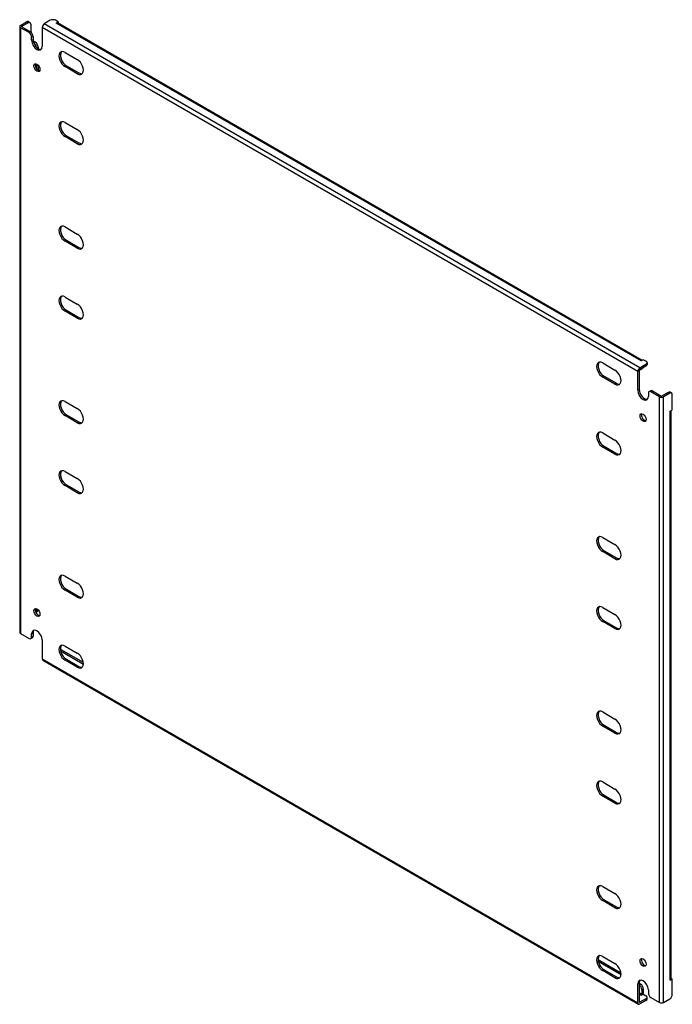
# Model space of a CAD drawing. Header units: inches. Extents: x 133.4 to 155.3, y 44.6 to 77.7.
import ezdxf

# ---------------------------------------------------------------- set-up
doc = ezdxf.new("R2010")
doc.units = ezdxf.units.IN
doc.header["$MEASUREMENT"] = 0
doc.layers.add('Visible Edges(ANSI)', color=7, linetype='Continuous', lineweight=25)
doc.layers.add('Visible Tangent Edges(ANSI)', color=7, linetype='Continuous', lineweight=25)

msp = doc.modelspace()

# ---------------------------------------------------------------- linework, layer by layer
at = {"layer": 'Visible Edges(ANSI)'}
for p, q in [((134.468, 77.632), (134.265, 77.514)), ((134.733, 77.581), (134.645, 77.632)), ((133.44, 77.423), (133.44, 57.112)), ((133.469, 77.463), (133.673, 77.581)), ((133.753, 77.219), (133.469, 77.382)), ((133.517, 77.435), (133.721, 77.553)), ((133.517, 77.41), (133.801, 77.246)), ((133.735, 77.587), (133.784, 77.559)), ((133.809, 77.502), (133.809, 77.241)), ((134.195, 77.393), (134.195, 76.759)), ((134.663, 77.54), (134.733, 77.581)), ((134.663, 77.54), (134.663, 77.54)), ((134.664, 77.54), (134.663, 77.54)), ((154.315, 66.228), (134.713, 77.545)), ((134.733, 77.581), (134.733, 77.533)), ((133.841, 76.963), (133.841, 77.066)), ((133.889, 77.093), (133.889, 76.991)), ((133.894, 76.943), (133.969, 76.9)), ((133.913, 76.877), (133.92, 76.872)), ((134.057, 76.747), (134.057, 76.691)), ((134.961, 76.554), (135.373, 76.316)), ((134.009, 76.168), (134.009, 76.008)), ((134.057, 76.132), (134.057, 75.96)), ((135.373, 75.842), (134.961, 76.08)), ((135.009, 76.108), (135.421, 75.87)), ((134.961, 74.206), (135.373, 73.969)), ((135.373, 73.495), (134.961, 73.733)), ((135.009, 73.76), (135.421, 73.523)), ((134.961, 70.702), (135.373, 70.464)), ((135.373, 69.991), (134.961, 70.228)), ((135.009, 70.256), (135.421, 70.018)), ((134.961, 68.354), (135.373, 68.117)), ((135.373, 67.643), (134.961, 67.881)), ((135.009, 67.909), (135.421, 67.671)), ((152.993, 66.143), (153.404, 65.906)), ((154.241, 65.981), (154.444, 66.099)), ((154.241, 65.926), (154.444, 66.043)), ((154.356, 66.252), (154.286, 66.211)), ((154.286, 66.211), (154.286, 66.211)), ((154.286, 66.211), (154.286, 66.211)), ((154.444, 66.201), (154.356, 66.252)), ((154.481, 66.15), (154.481, 66.094)), ((154.171, 65.226), (154.171, 65.86)), ((154.219, 65.888), (154.219, 65.254)), ((154.33, 65.955), (154.282, 65.928)), ((153.404, 65.432), (152.993, 65.67)), ((153.041, 65.697), (153.452, 65.46)), ((154.524, 65.124), (154.524, 65.022)), ((154.55, 65.181), (154.598, 65.209)), ((154.896, 65.012), (154.613, 65.175)), ((154.661, 65.203), (154.944, 65.039)), ((155.192, 65.157), (154.988, 65.039)), ((155.24, 65.129), (155.036, 65.012)), ((155.302, 65.135), (155.254, 65.163)), ((155.328, 64.568), (155.328, 65.078)), ((134.961, 64.85), (135.373, 64.612)), ((135.009, 64.404), (135.421, 64.167)), ((155.258, 64.527), (155.328, 64.568)), ((155.258, 64.527), (155.258, 64.527)), ((155.258, 64.527), (155.258, 64.527)), ((155.287, 45.481), (155.287, 64.544)), ((135.373, 64.139), (134.961, 64.376)), ((152.993, 63.796), (153.404, 63.558)), ((153.404, 63.085), (152.993, 63.322)), ((153.041, 63.35), (153.452, 63.112)), ((134.961, 62.503), (135.373, 62.265)), ((135.373, 61.791), (134.961, 62.029)), ((135.009, 62.057), (135.421, 61.819)), ((152.993, 60.291), (153.404, 60.054)), ((153.404, 59.58), (152.993, 59.818)), ((153.041, 59.846), (153.452, 59.608)), ((134.961, 58.998), (135.373, 58.76)), ((135.373, 58.287), (134.961, 58.525)), ((135.009, 58.552), (135.421, 58.315)), ((134.031, 57.807), (133.984, 57.78)), ((134.009, 57.898), (134.009, 57.837)), ((152.993, 57.944), (153.404, 57.706)), ((153.404, 57.233), (152.993, 57.47)), ((153.041, 57.498), (153.452, 57.261)), ((133.469, 57.071), (133.753, 56.907)), ((133.815, 56.901), (133.863, 56.929)), ((133.841, 56.958), (133.841, 57.061)), ((133.889, 57.088), (133.889, 56.986)), ((134.195, 56.856), (134.195, 56.223)), ((134.813, 56.489), (135.578, 56.047)), ((134.822, 56.539), (135.574, 56.105)), ((134.961, 56.651), (135.373, 56.413)), ((134.215, 56.178), (154.191, 44.644)), ((135.373, 55.94), (134.961, 56.177)), ((135.009, 56.205), (135.421, 55.967)), ((152.993, 54.44), (153.404, 54.202)), ((153.404, 53.728), (152.993, 53.966)), ((153.041, 53.994), (153.452, 53.756)), ((152.993, 52.092), (153.404, 51.855)), ((153.404, 51.381), (152.993, 51.619)), ((153.041, 51.646), (153.452, 51.409)), ((152.993, 48.588), (153.404, 48.35)), ((153.404, 47.877), (152.993, 48.114)), ((153.041, 48.142), (153.452, 47.904)), ((152.993, 46.24), (153.404, 46.003)), ((152.836, 46.139), (153.605, 45.695)), ((152.844, 46.079), (153.609, 45.637)), ((153.404, 45.529), (152.993, 45.767)), ((153.041, 45.795), (153.452, 45.557)), ((154.171, 44.69), (154.171, 45.323)), ((154.219, 45.351), (154.219, 44.718)), ((154.219, 45.341), (154.267, 45.312)), ((154.219, 45.285), (154.219, 45.285)), ((155.328, 45.481), (155.258, 45.441)), ((155.258, 45.441), (155.258, 45.441)), ((155.258, 45.441), (155.258, 45.441)), ((155.287, 45.505), (155.328, 45.481)), ((155.328, 44.971), (155.328, 45.481)), ((154.356, 44.976), (154.286, 44.935)), ((154.286, 44.935), (154.286, 44.935)), ((154.286, 44.935), (154.286, 44.935)), ((154.308, 45.132), (154.308, 44.973)), ((154.356, 45.159), (154.356, 45.001)), ((154.356, 44.976), (154.444, 44.925)), ((154.524, 45.119), (154.524, 45.017)), ((154.444, 44.822), (154.241, 44.705)), ((154.444, 44.767), (154.241, 44.649)), ((154.481, 44.818), (154.481, 44.874)), ((154.613, 44.864), (154.896, 44.7)), ((155.036, 44.7), (155.24, 44.818))]:
    msp.add_line(p, q, dxfattribs=at)
for centre, major_axis, start_param, end_param in [((133.673, 77.479), (0.062, 0.108), 0, 0.785398), ((134.557, 77.581), (0.125, 0), 0.785398, 2.356194), ((133.539, 77.423), (-0.099, 0), 5.497787, 7.068583), ((133.539, 77.423), (-0.031, 0), 5.497787, 7.068583), ((133.721, 77.451), (0.062, 0.108), 5.497787, 7.068583), ((134.265, 77.433), (0.0495, 0.0857), 0.785398, 2.356194), ((134.664, 77.459), (0.0495, 0.0857), 0, 0.785398), ((133.753, 77.117), (0.062, -0.108), 0.785398, 2.356194), ((133.801, 77.144), (-0.063, 0.108), 3.926991, 5.497787), ((134.018, 76.861), (0.125, -0.217), 3.926991, 7.068583), ((134.066, 76.889), (0.125, -0.217), 3.926991, 6.089646), ((133.92, 76.77), (0.062, -0.108), 0.887242, 2.356194), ((133.969, 76.798), (-0.063, 0.108), 3.926991, 5.497787), ((134.961, 76.317), (-0.145, 0.251), 5.497787, 8.63938), ((135.009, 76.345), (-0.145, 0.251), 0.166574, 2.356194), ((135.373, 76.079), (0.145, -0.251), 5.497787, 8.63938), ((134.066, 76.073), (-0.072, 0.126), 0.338008, 2.803584), ((135.421, 76.107), (0.145, -0.251), 5.497787, 6.116612), ((134.961, 73.969), (-0.145, 0.251), 5.497787, 8.63938), ((135.009, 73.997), (-0.145, 0.251), 0.166574, 2.356194), ((135.373, 73.732), (0.145, -0.251), 5.497787, 8.63938), ((135.421, 73.76), (0.145, -0.251), 5.497787, 6.116612), ((134.961, 70.465), (-0.145, 0.251), 5.497787, 8.63938), ((135.009, 70.493), (-0.145, 0.251), 0.166574, 2.356194), ((135.373, 70.227), (0.145, -0.251), 5.497787, 8.63938), ((135.421, 70.255), (0.145, -0.251), 5.497787, 6.116612), ((134.961, 68.118), (-0.145, 0.251), 5.497787, 8.63938), ((135.009, 68.145), (-0.145, 0.251), 0.166574, 2.356194), ((135.373, 67.88), (0.145, -0.251), 5.497787, 8.63938), ((135.421, 67.908), (0.145, -0.251), 5.497787, 6.116612), ((152.993, 65.906), (-0.145, 0.251), 5.497787, 8.63938), ((153.041, 65.934), (-0.145, 0.251), 0.166574, 2.356194), ((154.286, 66.131), (0.0495, 0.0857), 0.721823, 0.785398), ((154.356, 66.15), (0.125, 0), 5.497787, 7.068583), ((154.356, 66.094), (0.125, 0), 5.497787, 6.283185), ((153.404, 65.669), (0.145, -0.251), 5.497787, 8.63938), ((154.241, 65.9), (0.0495, 0.0857), 0.785398, 2.356194), ((154.241, 65.9), (0.0155, 0.0268), 0.785398, 2.356194), ((154.219, 66.036), (0.062, -0.108), 5.726091, 6.840784), ((154.267, 66.064), (0.062, -0.108), 0, 0.557599), ((153.452, 65.697), (0.145, -0.251), 5.497787, 6.116612), ((154.347, 65.124), (0.125, -0.217), 3.926991, 7.068583), ((154.395, 65.152), (0.125, -0.217), 3.926991, 6.089646), ((154.613, 65.073), (-0.063, 0.108), 5.497787, 7.068583), ((154.661, 65.101), (-0.062, 0.108), 5.497787, 6.283185), ((155.192, 65.055), (0.062, 0.108), 0, 0.785398), ((155.24, 65.027), (0.062, 0.108), 5.497787, 7.068583), ((134.961, 64.613), (-0.145, 0.251), 5.497787, 8.63938), ((135.009, 64.641), (-0.145, 0.251), 0.166574, 2.356194), ((154.966, 65.052), (0.099, 0), 3.926991, 5.497787), ((154.966, 65.052), (0.031, 0), 3.926991, 5.497787), ((135.373, 64.376), (0.145, -0.251), 5.497787, 8.63938), ((154.395, 64.336), (-0.072, 0.126), 0.338008, 2.803584), ((155.188, 64.568), (0.099, 0), 5.497787, 5.561362), ((135.421, 64.403), (0.145, -0.251), 5.497787, 6.116612), ((152.993, 63.559), (-0.145, 0.251), 5.497787, 8.63938), ((153.041, 63.587), (-0.145, 0.251), 0.166574, 2.356194), ((153.404, 63.321), (0.145, -0.251), 5.497787, 8.63938), ((153.452, 63.349), (0.145, -0.251), 5.497787, 6.116612), ((134.961, 62.266), (-0.145, 0.251), 5.497787, 8.63938), ((135.009, 62.293), (-0.145, 0.251), 0.166574, 2.356194), ((135.373, 62.028), (0.145, -0.251), 5.497787, 8.63938), ((135.421, 62.056), (0.145, -0.251), 5.497787, 6.116612), ((152.993, 60.055), (-0.145, 0.251), 5.497787, 8.63938), ((153.041, 60.082), (-0.145, 0.251), 0.166574, 2.356194), ((153.404, 59.817), (0.145, -0.251), 5.497787, 8.63938), ((153.452, 59.845), (0.145, -0.251), 5.497787, 6.116612), ((134.961, 58.761), (-0.145, 0.251), 5.497787, 8.63938), ((135.009, 58.789), (-0.145, 0.251), 0.166574, 2.356194), ((135.373, 58.524), (0.145, -0.251), 5.497787, 8.63938), ((135.421, 58.551), (0.145, -0.251), 5.497787, 6.116612), ((134.066, 57.803), (-0.072, 0.126), 0.338008, 2.803584), ((133.92, 57.888), (0.062, -0.108), 0.012335, 0.785398), ((133.969, 57.915), (0.063, -0.108), 0, 0.762813), ((152.993, 57.707), (-0.145, 0.251), 5.497787, 8.63938), ((153.041, 57.735), (-0.145, 0.251), 0.166574, 2.356194), ((153.404, 57.47), (0.145, -0.251), 5.497787, 8.63938), ((134.018, 56.958), (-0.125, 0.217), 3.926991, 7.068583), ((134.066, 56.986), (-0.125, 0.217), 0.193539, 0.785398), ((153.452, 57.497), (0.145, -0.251), 5.497787, 6.116612), ((133.539, 57.112), (-0.099, 0), 0, 0.785398), ((133.753, 57.01), (0.063, -0.108), 5.497787, 7.068583), ((133.801, 57.037), (0.063, -0.108), 0, 0.785398), ((134.961, 56.414), (-0.145, 0.251), 5.497787, 8.63938), ((135.009, 56.442), (-0.145, 0.251), 0.166574, 2.356194), ((134.822, 56.437), (-0.063, 0.108), 5.497787, 5.695787), ((134.265, 56.263), (-0.0495, -0.0857), 5.497787, 6.283185), ((135.373, 56.176), (0.145, -0.251), 5.497787, 8.63938), ((135.421, 56.204), (0.145, -0.251), 5.497787, 6.116612), ((152.993, 54.203), (-0.145, 0.251), 5.497787, 8.63938), ((153.041, 54.231), (-0.145, 0.251), 0.166574, 2.356194), ((153.404, 53.965), (0.145, -0.251), 5.497787, 8.63938), ((153.452, 53.993), (0.145, -0.251), 5.497787, 6.116612), ((152.993, 51.855), (-0.145, 0.251), 5.497787, 8.63938), ((153.041, 51.883), (-0.145, 0.251), 0.166574, 2.356194), ((153.404, 51.618), (0.145, -0.251), 5.497787, 8.63938), ((153.452, 51.646), (0.145, -0.251), 5.497787, 6.116612), ((152.993, 48.351), (-0.145, 0.251), 5.497787, 8.63938), ((153.041, 48.379), (-0.145, 0.251), 0.166574, 2.356194), ((153.404, 48.113), (0.145, -0.251), 5.497787, 8.63938), ((153.452, 48.141), (0.145, -0.251), 5.497787, 6.116612), ((152.993, 46.004), (-0.145, 0.251), 5.497787, 8.63938), ((153.041, 46.031), (-0.145, 0.251), 0.166574, 2.356194), ((153.404, 45.766), (0.145, -0.251), 5.497787, 8.63938), ((154.395, 46.066), (-0.072, 0.126), 0.338008, 2.803584), ((153.452, 45.794), (0.145, -0.251), 5.497787, 6.116612), ((154.347, 45.221), (-0.125, 0.217), 3.926991, 7.068583), ((154.395, 45.249), (-0.125, 0.217), 0.193539, 0.785398), ((154.219, 45.183), (0.062, -0.108), 0.785398, 2.356194), ((154.267, 45.21), (-0.063, 0.108), 3.926991, 5.497787), ((155.188, 45.481), (0.099, 0), 5.497787, 6.283185), ((154.286, 44.96), (0.0155, 0.0268), 3.926991, 5.497787), ((154.286, 44.96), (0.0495, 0.0857), 5.177171, 5.497787), ((154.356, 44.874), (0.125, 0), 5.497787, 7.068583), ((154.613, 44.966), (-0.062, 0.108), 0.785398, 2.356194), ((155.24, 44.92), (-0.063, -0.108), 0.785398, 2.356194), ((154.241, 44.73), (-0.0495, -0.0857), 5.497787, 7.068583), ((154.241, 44.73), (-0.0155, -0.0268), 5.497787, 7.068583), ((154.356, 44.818), (0.125, 0), 5.497787, 6.283185), ((154.966, 44.741), (0.099, 0), 3.926991, 5.497787)]:
    msp.add_ellipse(centre, major_axis=major_axis, ratio=0.57735, start_param=start_param, end_param=end_param, dxfattribs=at)
for centre, major_axis in [((134.018, 76.045), (0.072, -0.126)), ((154.347, 64.308), (0.072, -0.126)), ((134.018, 57.775), (-0.072, 0.126)), ((154.347, 46.038), (-0.072, 0.126))]:
    msp.add_ellipse(centre, major_axis=major_axis, ratio=0.57735, dxfattribs=at)
at = {"layer": 'Visible Tangent Edges(ANSI)'}
for p, q in [((133.469, 77.382), (133.469, 57.071)), ((133.517, 77.41), (133.517, 77.435)), ((133.673, 77.581), (133.721, 77.553)), ((154.171, 65.86), (134.195, 77.393)), ((154.241, 65.981), (134.265, 77.514)), ((154.286, 66.211), (134.664, 77.54)), ((133.801, 77.246), (133.753, 77.219)), ((133.841, 77.066), (133.889, 77.093)), ((133.841, 76.963), (133.889, 76.991)), ((133.969, 76.9), (133.92, 76.872)), ((134.016, 76.723), (134.057, 76.747)), ((134.961, 76.08), (135.009, 76.108)), ((135.373, 75.842), (135.421, 75.87)), ((134.961, 73.733), (135.009, 73.76)), ((135.373, 73.495), (135.421, 73.523)), ((134.961, 70.228), (135.009, 70.256)), ((135.373, 69.991), (135.421, 70.018)), ((134.961, 67.881), (135.009, 67.909)), ((135.373, 67.643), (135.421, 67.671)), ((154.444, 66.099), (154.444, 66.043)), ((152.993, 65.67), (153.041, 65.697)), ((153.404, 65.432), (153.452, 65.46)), ((154.171, 65.226), (154.219, 65.254)), ((154.613, 65.175), (154.661, 65.203)), ((155.192, 65.157), (155.24, 65.129)), ((154.896, 44.7), (154.896, 65.012)), ((155.036, 44.7), (155.036, 65.012)), ((134.961, 64.376), (135.009, 64.404)), ((155.258, 45.441), (155.258, 64.527)), ((135.373, 64.139), (135.421, 64.167)), ((152.993, 63.322), (153.041, 63.35)), ((153.404, 63.085), (153.452, 63.112)), ((134.961, 62.029), (135.009, 62.057)), ((135.373, 61.791), (135.421, 61.819)), ((152.993, 59.818), (153.041, 59.846)), ((153.404, 59.58), (153.452, 59.608)), ((134.961, 58.525), (135.009, 58.552)), ((135.373, 58.287), (135.421, 58.315)), ((134.055, 57.864), (134.009, 57.837)), ((152.993, 57.47), (153.041, 57.498)), ((153.404, 57.233), (153.452, 57.261)), ((133.841, 57.061), (133.889, 57.088)), ((133.889, 56.986), (133.841, 56.958)), ((134.806, 56.53), (134.822, 56.539)), ((134.195, 56.223), (154.171, 44.69)), ((134.961, 56.177), (135.009, 56.205)), ((135.373, 55.94), (135.421, 55.967)), ((152.993, 53.966), (153.041, 53.994)), ((153.404, 53.728), (153.452, 53.756)), ((152.993, 51.619), (153.041, 51.646)), ((153.404, 51.381), (153.452, 51.409)), ((152.993, 48.114), (153.041, 48.142)), ((153.404, 47.877), (153.452, 47.904)), ((152.993, 45.767), (153.041, 45.795)), ((153.404, 45.529), (153.452, 45.557)), ((154.171, 45.323), (154.219, 45.351)), ((154.267, 45.312), (154.219, 45.285)), ((154.308, 44.973), (154.219, 45.025)), ((154.286, 44.935), (154.219, 44.974)), ((154.308, 45.132), (154.356, 45.159)), ((154.241, 44.705), (154.219, 44.718)), ((154.444, 44.822), (154.444, 44.767))]:
    msp.add_line(p, q, dxfattribs=at)

doc.saveas('drawing.dxf')
